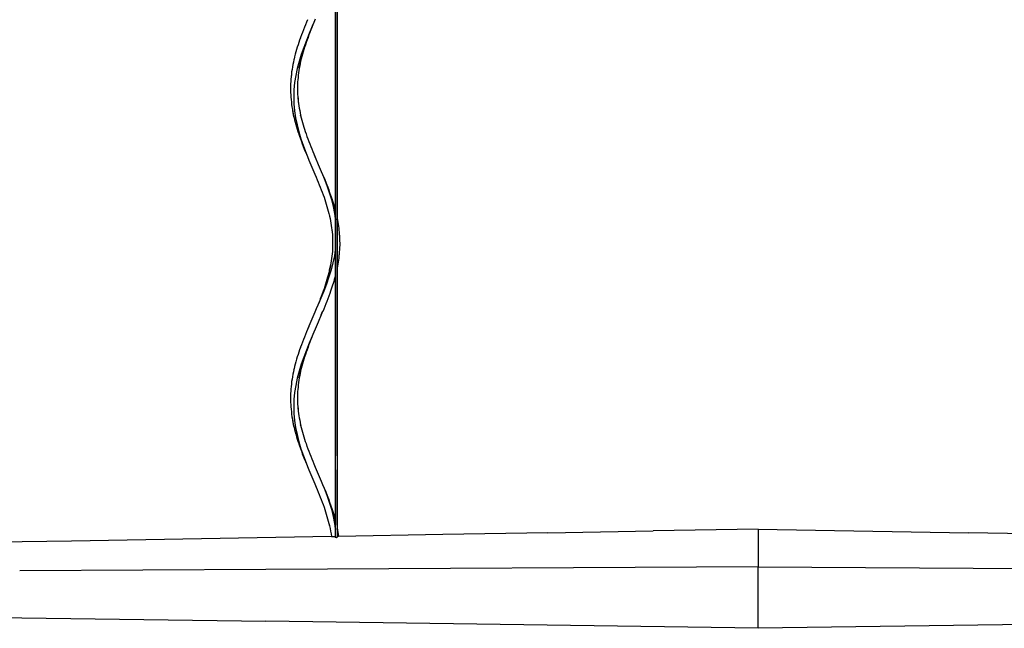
# Model space of a CAD drawing. Extents: x 0 to 2623, y 0 to 1316.
# Tile 2 of 9: x 525 to 1225, y 0 to 432. Entities that reach past the tile are written whole.
import ezdxf

# ---------------------------------------------------------------- set-up
doc = ezdxf.new("R2010")
doc.units = 0
doc.header["$MEASUREMENT"] = 0
doc.layers.add('MAKE2D$VISIBILE$CURVE', color=7, linetype='CONTINUOUS')

msp = doc.modelspace()

# ---------------------------------------------------------------- linework, layer by layer
at = {"layer": 'MAKE2D$VISIBILE$CURVE', "color": 7}
for p, q in [((749.4, 470.47), (749.4, 296.53)), ((750.6, 475.75), (750.6, 291.26)), ((749.61, 437.98), (749.61, 428.12)), ((732.98, 427.52), (730.86, 422.52)), ((734.19, 430.31), (732.98, 427.52)), ((735.14, 432.52), (734.19, 430.31)), ((749.61, 428.12), (749.61, 418.26)), ((730.86, 422.52), (728.82, 417.52)), ((724.56, 419.2), (724.03, 417.71)), ((728.82, 417.52), (726.91, 412.52)), ((728.64, 416.07), (727.4, 412.59)), ((749.61, 418.26), (749.61, 408.4)), ((725.17, 407.52), (723.62, 402.52)), ((726.91, 412.52), (725.17, 407.52)), ((749.61, 408.4), (749.61, 398.54)), ((720.02, 404.2), (719.95, 403.83)), ((719.96, 403.88), (720.02, 404.2)), ((723.62, 402.52), (722.31, 397.52)), ((723.63, 397.8), (724.8, 403.12)), ((724.71, 402.66), (723.63, 397.8)), ((724.74, 402.8), (724.71, 402.66)), ((724.8, 403.12), (724.8, 403.12)), ((718.21, 393.5), (717.82, 389.89)), ((721.26, 392.52), (720.48, 387.52)), ((722.31, 397.52), (721.26, 392.52)), ((749.61, 398.54), (749.61, 388.68)), ((720.48, 387.52), (720, 382.52)), ((722.71, 389.57), (722.56, 388.12)), ((749.61, 388.68), (749.61, 378.82)), ((717.74, 378.13), (717.81, 377.27)), ((720, 382.52), (719.83, 377.52)), ((749.61, 378.82), (749.61, 368.96)), ((719.83, 377.52), (719.96, 372.52)), ((719.96, 372.52), (720.4, 367.52)), ((722.7, 377.58), (723.01, 373.5)), ((719.92, 363.33), (719.08, 367.8)), ((720.4, 367.52), (721.14, 362.52)), ((724.68, 364.49), (724.8, 363.88)), ((724.74, 364.2), (724.68, 364.49)), ((749.61, 368.96), (749.61, 359.11)), ((720.02, 362.8), (719.92, 363.33)), ((721.14, 362.52), (722.16, 357.52)), ((722.16, 357.52), (723.44, 352.52)), ((749.61, 359.11), (749.61, 349.25)), ((722.95, 352.59), (723.96, 349.5)), ((723.44, 352.52), (724.96, 347.52)), ((728.58, 351.13), (729.22, 349.2)), ((724.96, 347.52), (726.68, 342.52)), ((749.61, 349.25), (749.61, 339.39)), ((726.68, 342.52), (728.57, 337.52)), ((728.57, 337.52), (729.61, 334.95)), ((734.12, 336.84), (735.14, 334.49)), ((734.12, 336.84), (735.1, 334.41)), ((749.61, 339.39), (749.61, 329.53)), ((729.61, 334.95), (730.59, 332.52)), ((730.59, 332.52), (732.7, 327.52)), ((735.14, 334.49), (737.3, 329.49)), ((737.3, 329.49), (739.41, 324.49)), ((749.61, 329.53), (749.61, 319.67)), ((732.7, 327.52), (734.86, 322.52)), ((734.86, 322.52), (735.81, 320.31)), ((734.89, 322.59), (735.81, 320.31)), ((739.41, 324.49), (740.33, 322.21)), ((740.33, 322.21), (741.43, 319.49)), ((741.43, 319.49), (743.32, 314.49)), ((749.61, 319.67), (749.61, 309.81)), ((743.32, 314.49), (745.04, 309.49)), ((745.04, 309.49), (746.56, 304.49)), ((749.61, 309.81), (749.61, 299.95)), ((740.78, 307.8), (741.36, 306.07)), ((745.97, 307.71), (747.04, 304.42)), ((746.56, 304.49), (747.84, 299.49)), ((747.84, 299.49), (748.86, 294.49)), ((748.86, 294.49), (749.4, 290.83)), ((749.4, 296.53), (749.4, 250.47)), ((749.61, 299.95), (749.61, 290.09)), ((745.2, 293.12), (745.29, 292.66)), ((745.26, 292.8), (745.29, 292.66)), ((749.61, 290.09), (749.61, 280.23)), ((750.6, 291.26), (750.6, 255.75)), ((750.6, 290.91), (750.92, 289.2)), ((750.92, 289.2), (750.6, 290.9)), ((746.99, 283.5), (747.29, 279.57)), ((749.61, 280.23), (749.61, 270.37)), ((752.18, 279.89), (752.26, 278.88)), ((747.44, 268.88), (747.3, 267.58)), ((749.4, 268.71), (748.74, 264.49)), ((749.61, 270.37), (749.61, 260.51)), ((752.19, 267.27), (751.79, 263.5)), ((745.32, 254.49), (746.37, 259.2)), ((747.69, 259.49), (746.38, 254.49)), ((748.74, 264.49), (747.69, 259.49)), ((749.61, 260.51), (749.61, 250.65)), ((746.38, 254.49), (744.83, 249.49)), ((745.26, 254.2), (745.32, 254.49)), ((750.6, 255.75), (750.6, 71.26)), ((744.83, 249.49), (743.09, 244.49)), ((749.4, 250.47), (749.4, 76.53)), ((749.61, 250.65), (749.61, 240.8)), ((741.18, 239.49), (739.14, 234.49)), ((743.09, 244.49), (741.18, 239.49)), ((742.6, 244.41), (741.42, 241.13)), ((746.04, 239.5), (745.43, 237.8)), ((749.61, 240.8), (749.61, 230.94)), ((739.14, 234.49), (737.02, 229.49)), ((734.86, 224.49), (732.7, 219.49)), ((735.88, 226.84), (734.86, 224.49)), ((737.02, 229.49), (735.88, 226.84)), ((740.39, 224.94), (739.37, 222.59)), ((739.41, 222.52), (740.39, 224.94)), ((749.61, 230.94), (749.61, 221.08)), ((732.7, 219.49), (730.59, 214.49)), ((737.3, 217.52), (735.14, 212.52)), ((739.41, 222.52), (737.3, 217.52)), ((749.61, 221.08), (749.61, 211.22)), ((730.59, 214.49), (729.67, 212.21)), ((730.62, 214.42), (729.67, 212.21)), ((734.19, 210.31), (732.98, 207.52)), ((735.14, 212.52), (734.19, 210.31)), ((749.61, 211.22), (749.61, 201.36)), ((732.98, 207.52), (730.86, 202.52)), ((724.56, 199.2), (724.03, 197.71)), ((728.82, 197.52), (726.91, 192.52)), ((728.64, 196.07), (727.4, 192.59)), ((730.86, 202.52), (728.82, 197.52)), ((749.61, 201.36), (749.61, 191.5)), ((726.91, 192.52), (725.17, 187.52)), ((749.61, 191.5), (749.61, 181.64)), ((720.02, 184.2), (719.95, 183.83)), ((719.96, 183.88), (720.02, 184.2)), ((723.62, 182.52), (722.31, 177.52)), ((725.17, 187.52), (723.62, 182.52)), ((723.63, 177.8), (724.8, 183.12)), ((724.71, 182.66), (723.63, 177.8)), ((724.74, 182.8), (724.71, 182.66)), ((722.31, 177.52), (721.26, 172.52)), ((749.61, 181.64), (749.61, 171.78)), ((718.21, 173.5), (717.82, 169.89)), ((721.26, 172.52), (720.48, 167.52)), ((722.71, 169.57), (722.56, 168.12)), ((749.61, 171.78), (749.61, 161.92)), ((720, 162.52), (719.83, 157.52)), ((720.48, 167.52), (720, 162.52)), ((749.61, 161.92), (749.61, 152.06)), ((717.74, 158.13), (717.81, 157.27)), ((719.83, 157.52), (719.96, 152.52)), ((722.7, 157.58), (723.01, 153.5)), ((719.92, 143.33), (719.08, 147.8)), ((719.96, 152.52), (720.4, 147.52)), ((720.4, 147.52), (721.14, 142.52)), ((749.61, 152.06), (749.61, 142.2)), ((720.02, 142.8), (719.92, 143.33)), ((721.14, 142.52), (722.16, 137.52)), ((724.74, 144.2), (724.68, 144.49)), ((724.68, 144.49), (724.8, 143.88)), ((749.61, 142.2), (749.61, 132.34)), ((722.16, 137.52), (723.44, 132.52)), ((722.95, 132.59), (723.96, 129.5)), ((723.44, 132.52), (724.96, 127.52)), ((724.96, 127.52), (726.68, 122.52)), ((728.58, 131.13), (729.22, 129.2)), ((749.61, 132.34), (749.61, 122.49)), ((726.68, 122.52), (728.57, 117.52)), ((749.61, 112.63), (749.61, 122.49)), ((728.57, 117.52), (729.61, 114.94)), ((729.61, 114.94), (730.59, 112.52)), ((730.59, 112.52), (732.7, 107.52)), ((734.12, 116.84), (735.14, 114.49)), ((734.12, 116.84), (735.1, 114.41)), ((735.14, 114.49), (737.3, 109.49)), ((749.61, 112.63), (749.61, 102.77)), ((732.7, 107.52), (734.86, 102.52)), ((737.3, 109.49), (739.41, 104.49)), ((734.86, 102.52), (735.81, 100.31)), ((734.89, 102.59), (735.81, 100.31)), ((739.41, 104.49), (740.33, 102.21)), ((740.33, 102.21), (741.43, 99.49)), ((741.43, 99.49), (743.32, 94.49)), ((749.61, 102.77), (749.61, 92.91)), ((743.32, 94.49), (745.04, 89.49)), ((749.61, 92.91), (749.61, 83.05)), ((740.78, 87.8), (741.36, 86.07)), ((745.04, 89.49), (746.56, 84.49)), ((745.97, 87.71), (747.04, 84.42)), ((746.56, 84.49), (747.84, 79.49)), ((747.84, 79.49), (748.86, 74.49)), ((749.61, 83.05), (749.61, 73.19)), ((745.2, 73.12), (745.29, 72.66)), ((745.26, 72.8), (745.29, 72.66)), ((748.86, 74.49), (749.4, 70.83)), ((749.4, 76.53), (749.4, 64.68)), ((749.61, 64.59), (749.61, 73.19)), ((750.6, 71.26), (750.6, 64.7)), ((750.6, 70.91), (750.92, 69.2)), ((750.92, 69.2), (750.6, 70.9)), ((1050, 70.5), (975.25, 69.19)), ((1050, 70.5), (1050, 43.57)), ((1050, 70.5), (1199.5, 67.89)), ((746.62, 65.2), (561.75, 61.97)), ((746.62, 65.2), (749, 65.24)), ((749.07, 64.97), (749, 65.24)), ((749.29, 64.73), (749.07, 64.97)), ((749.63, 64.58), (749.29, 64.73)), ((750, 64.53), (749.63, 64.58)), ((750.37, 64.59), (750, 64.53)), ((750, 64.53), (750.09, 64.54)), ((750.09, 64.54), (750.18, 64.55)), ((750.18, 64.55), (750.28, 64.56)), ((750.71, 64.76), (750.37, 64.59)), ((750.55, 64.66), (750.63, 64.7)), ((750.63, 64.7), (750.71, 64.76)), ((750.93, 65.01), (750.71, 64.76)), ((750.71, 64.76), (750.78, 64.81)), ((750.84, 64.87), (750.89, 64.94)), ((750.89, 64.94), (750.93, 65.01)), ((751, 65.27), (750.93, 65.01)), ((750.93, 65.01), (750.96, 65.07)), ((750.96, 65.07), (750.98, 65.14)), ((751.65, 65.29), (751, 65.27)), ((825.75, 66.58), (751.65, 65.29)), ((900.5, 67.89), (825.75, 66.58)), ((900.5, 67.89), (975.25, 69.19)), ((1349, 65.27), (1199.5, 67.89)), ((561.75, 61.97), (468.12, 60.33)), ((1050, 43.57), (700, 41.68)), ((1050, 43.57), (1400, 41.68)), ((1050, 0), (1050, 43.57)), ((700, 41.68), (525, 40.74)), ((2100, 14.85), (1050, 0)), ((350, 9.9), (700, 4.95)), ((1050, 0), (700, 4.95))]:
    msp.add_line(p, q, dxfattribs=at)
for centre, radius, start, end in [((885.88, 363.15), 170.8, 156.15039, 161.37066), ((1094.47, 281.91), 389.65, 157.61305, 159.85967), ((831.27, 378.49), 114.18, 159.91011, 166.98546), ((896.87, 359.39), 177.52, 161.37913, 165.84493), ((801.95, 384.2), 84.32, 166.50324, 176.13194), ((839.25, 378.45), 117.07, 168.06438, 174.54625), ((780.99, 383.5), 63.48, 174.22593, 185.6335), ((812.08, 383.48), 89.58, 176.10157, 183.7805), ((801.7, 382.84), 84.07, 183.79422, 193.41798), ((839.05, 388.51), 116.86, 185.37011, 191.86227), ((895.33, 407.14), 175.91, 194.12942, 198.56709), ((830.33, 388.27), 113.21, 193.00259, 200.02838), ((1081.92, 480.01), 376.11, 200.03846, 202.37345), ((882.09, 402.47), 166.76, 198.51911, 203.88519), ((885.89, 143.15), 170.8, 156.15038, 161.3705), ((1094.51, 61.89), 389.69, 157.61313, 159.85937), ((831.27, 158.49), 114.18, 159.91006, 166.98544), ((896.87, 139.39), 177.52, 161.37897, 165.84487), ((801.95, 164.2), 84.32, 166.50322, 176.13181), ((839.25, 158.45), 117.07, 168.06447, 174.54629), ((780.98, 163.5), 63.48, 174.2256, 185.63421), ((812.08, 163.48), 89.58, 176.10156, 183.78078), ((801.7, 162.84), 84.07, 183.79438, 193.41792), ((839.05, 168.51), 116.86, 185.37018, 191.86219), ((830.33, 168.27), 113.21, 193.00259, 200.02838), ((895.33, 187.14), 175.91, 194.12942, 198.56709), ((882.1, 182.47), 166.77, 198.51925, 203.88531), ((1081.91, 260), 376.1, 200.03842, 202.37343)]:
    msp.add_arc(centre, radius, start, end, dxfattribs=at)
at = {"layer": 'MAKE2D$VISIBILE$CURVE', "color": 7, "extrusion": (0, 0, -1)}
for centre, radius, start, end in [((-584.12, 253.15), 170.8, 156.15039, 161.37066), ((-375.53, 171.91), 389.65, 157.61304, 159.85969), ((-573.13, 249.39), 177.52, 161.37914, 165.84494), ((-642.15, 269.7), 110.56, 159.88979, 165.95535), ((-630.75, 268.45), 117.07, 168.06439, 174.54627), ((-674.87, 274.98), 77.46, 167.86386, 176.36497), ((-657.92, 273.48), 89.58, 176.1017, 183.78023), ((-689.02, 273.5), 63.48, 174.22562, 185.63423), ((-630.95, 278.51), 116.86, 185.36998, 191.86217), ((-674.7, 272.1), 77.64, 183.56199, 192.15539), ((-574.67, 297.14), 175.91, 194.12942, 198.56709), ((-642.76, 277.16), 109.93, 194.05053, 200.03411), ((-388.1, 370), 376.09, 200.03841, 202.37343), ((-587.91, 292.47), 166.77, 198.51921, 203.88532), ((-375.5, -48.11), 389.68, 157.61311, 159.85946), ((-584.12, 33.15), 170.79, 156.15033, 161.37089), ((-573.13, 29.39), 177.52, 161.37897, 165.84485), ((-642.15, 49.7), 110.56, 159.88994, 165.95537), ((-638.14, 49.74), 109.57, 167.92599, 171.88815), ((-692.24, 57.97), 59.86, 167.16834, 172.98093)]:
    msp.add_arc(centre, radius, start, end, dxfattribs=at)

doc.saveas('drawing.dxf')
